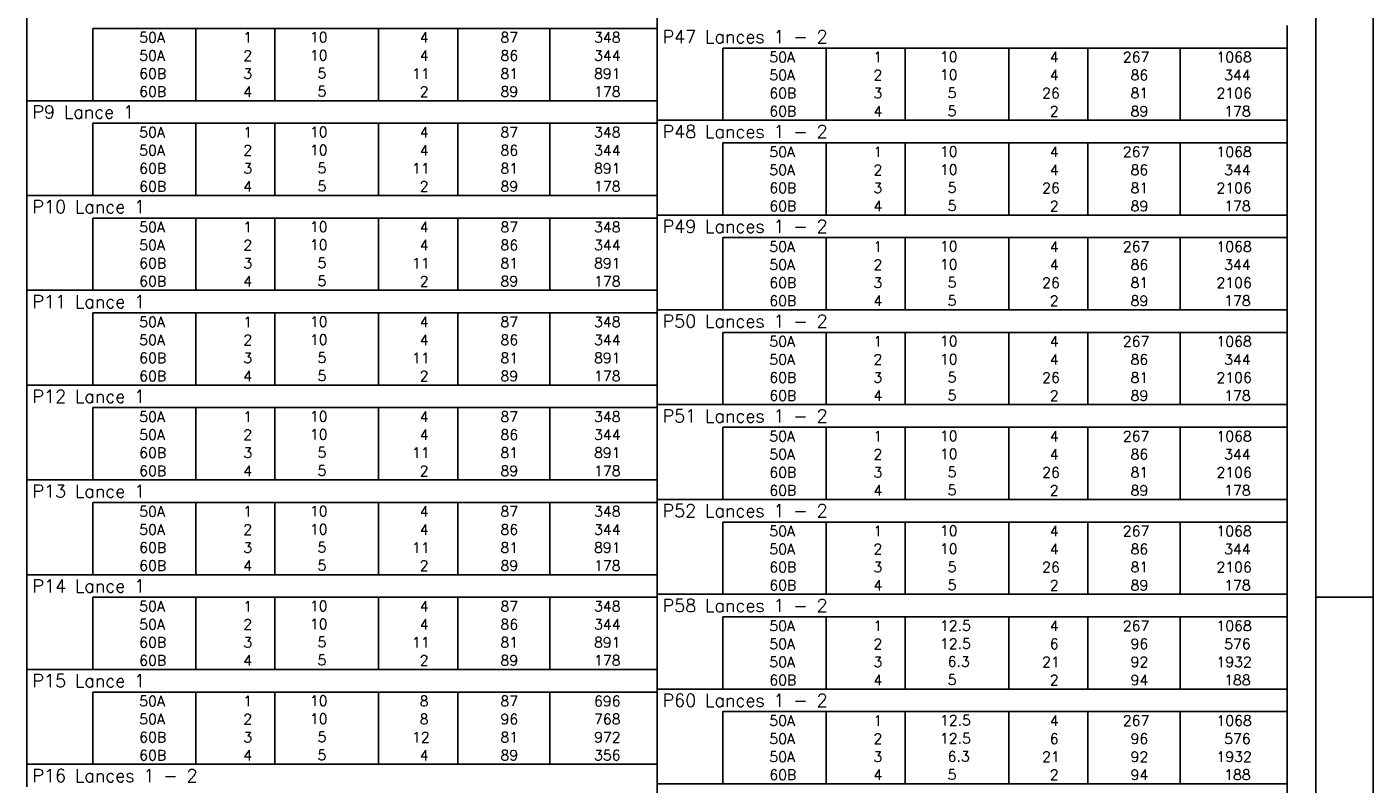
# Model space of a CAD drawing. Extents: x 0 to 119, y 0 to 84.
# Tile 19 of 20: x 95 to 119, y 56 to 69. Entities that reach past the tile are written whole.
import ezdxf

# ---------------------------------------------------------------- set-up
doc = ezdxf.new("R2010")
doc.units = 0
for name, color, linetype in [('1', 1, 'CONTINUOUS'), ('2', 2, 'CONTINUOUS'), ('8', 8, 'CONTINUOUS')]:
    doc.layers.add(name, color=color, linetype=linetype)
doc.styles.get("Standard").update_dxf_attribs({"font": 'ROMANS.SHX'})

msp = doc.modelspace()

# ---------------------------------------------------------------- linework, layer by layer
at = {"layer": '1', "linetype": 'CONTINUOUS'}
for p, q in [((118.900002, 0), (118.900002, 84.099998)), ((117.900002, 59.400002), (118.900002, 59.400002))]:
    msp.add_line(p, q, dxfattribs=at)
at = {"layer": '2', "linetype": 'CONTINUOUS'}
for p, q in [((95.4, 69.321264), (95.4, 69.715014)), ((106.4, 69.321264), (106.4, 69.715014)), ((106.4, 68.980014), (106.4, 69.373764)), ((117.4, 68.980014), (117.4, 69.373764)), ((95.4, 69.006264), (95.4, 69.321264)), ((106.4, 69.321264), (96.55, 69.321264)), ((96.55, 69.321264), (96.55, 69.006264)), ((98.35, 69.321264), (98.35, 69.006264)), ((99.73, 69.321264), (99.73, 69.006264)), ((101.54, 69.321264), (101.54, 69.006264)), ((102.92, 69.321264), (102.92, 69.006264)), ((104.53, 69.321264), (104.53, 69.006264)), ((106.4, 69.006264), (106.4, 69.321264)), ((95.4, 68.691264), (95.4, 69.006264)), ((96.55, 69.006264), (96.55, 68.691264)), ((98.35, 69.006264), (98.35, 68.691264)), ((99.73, 69.006264), (99.73, 68.691264)), ((101.54, 69.006264), (101.54, 68.691264)), ((102.92, 69.006264), (102.92, 68.691264)), ((104.53, 69.006264), (104.53, 68.691264)), ((106.4, 68.691264), (106.4, 69.006264)), ((106.4, 68.665014), (106.4, 68.980014)), ((117.4, 68.980014), (107.55, 68.980014)), ((107.55, 68.980014), (107.55, 68.665014)), ((109.35, 68.980014), (109.35, 68.665014)), ((110.73, 68.980014), (110.73, 68.665014)), ((112.54, 68.980014), (112.54, 68.665014)), ((113.92, 68.980014), (113.92, 68.665014)), ((115.53, 68.980014), (115.53, 68.665014)), ((117.4, 68.665014), (117.4, 68.980014)), ((95.4, 68.376264), (95.4, 68.691264)), ((96.55, 68.691264), (96.55, 68.376264)), ((98.35, 68.691264), (98.35, 68.376264)), ((99.73, 68.691264), (99.73, 68.376264)), ((101.54, 68.691264), (101.54, 68.376264)), ((102.92, 68.691264), (102.92, 68.376264)), ((104.53, 68.691264), (104.53, 68.376264)), ((106.4, 68.376264), (106.4, 68.691264)), ((106.4, 68.350014), (106.4, 68.665014)), ((107.55, 68.665014), (107.55, 68.350014)), ((109.35, 68.665014), (109.35, 68.350014)), ((110.73, 68.665014), (110.73, 68.350014)), ((112.54, 68.665014), (112.54, 68.350014)), ((113.92, 68.665014), (113.92, 68.350014)), ((115.53, 68.665014), (115.53, 68.350014)), ((117.4, 68.350014), (117.4, 68.665014)), ((95.4, 68.061264), (95.4, 68.376264)), ((96.55, 68.376264), (96.55, 68.061264)), ((98.35, 68.376264), (98.35, 68.061264)), ((99.73, 68.376264), (99.73, 68.061264)), ((101.54, 68.376264), (101.54, 68.061264)), ((102.92, 68.376264), (102.92, 68.061264)), ((104.53, 68.376264), (104.53, 68.061264)), ((106.4, 68.061264), (106.4, 68.376264)), ((106.4, 68.035015), (106.4, 68.350014)), ((107.55, 68.350014), (107.55, 68.035015)), ((109.35, 68.350014), (109.35, 68.035015)), ((110.73, 68.350014), (110.73, 68.035015)), ((112.54, 68.350014), (112.54, 68.035015)), ((113.92, 68.350014), (113.92, 68.035015)), ((115.53, 68.350014), (115.53, 68.035015)), ((117.4, 68.035015), (117.4, 68.350014)), ((95.4, 67.667514), (95.4, 68.061264)), ((95.4, 68.061264), (106.4, 68.061264)), ((106.4, 67.667514), (106.4, 68.061264)), ((106.4, 67.720015), (106.4, 68.035015)), ((107.55, 68.035015), (107.55, 67.720015)), ((109.35, 68.035015), (109.35, 67.720015)), ((110.73, 68.035015), (110.73, 67.720015)), ((112.54, 68.035015), (112.54, 67.720015)), ((113.92, 68.035015), (113.92, 67.720015)), ((115.53, 68.035015), (115.53, 67.720015)), ((117.4, 67.720015), (117.4, 68.035015)), ((106.4, 67.326265), (106.4, 67.720015)), ((106.4, 67.720015), (117.4, 67.720015)), ((117.4, 67.326265), (117.4, 67.720015)), ((95.4, 67.352514), (95.4, 67.667514)), ((106.4, 67.667514), (96.55, 67.667514)), ((96.55, 67.667514), (96.55, 67.352514)), ((98.35, 67.667514), (98.35, 67.352514)), ((99.73, 67.667514), (99.73, 67.352514)), ((101.54, 67.667514), (101.54, 67.352514)), ((102.92, 67.667514), (102.92, 67.352514)), ((104.53, 67.667514), (104.53, 67.352514)), ((106.4, 67.352514), (106.4, 67.667514)), ((95.4, 67.037514), (95.4, 67.352514)), ((96.55, 67.352514), (96.55, 67.037514)), ((98.35, 67.352514), (98.35, 67.037514)), ((99.73, 67.352514), (99.73, 67.037514)), ((101.54, 67.352514), (101.54, 67.037514)), ((102.92, 67.352514), (102.92, 67.037514)), ((104.53, 67.352514), (104.53, 67.037514)), ((106.4, 67.037514), (106.4, 67.352514)), ((106.4, 67.011265), (106.4, 67.326265)), ((117.4, 67.326265), (107.55, 67.326265)), ((107.55, 67.326265), (107.55, 67.011265)), ((109.35, 67.326265), (109.35, 67.011265)), ((110.73, 67.326265), (110.73, 67.011265)), ((112.54, 67.326265), (112.54, 67.011265)), ((113.92, 67.326265), (113.92, 67.011265)), ((115.53, 67.326265), (115.53, 67.011265)), ((117.4, 67.011265), (117.4, 67.326265)), ((95.4, 66.722515), (95.4, 67.037514)), ((96.55, 67.037514), (96.55, 66.722515)), ((98.35, 67.037514), (98.35, 66.722515)), ((99.73, 67.037514), (99.73, 66.722515)), ((101.54, 67.037514), (101.54, 66.722515)), ((102.92, 67.037514), (102.92, 66.722515)), ((104.53, 67.037514), (104.53, 66.722515)), ((106.4, 66.722515), (106.4, 67.037514)), ((106.4, 66.696265), (106.4, 67.011265)), ((107.55, 67.011265), (107.55, 66.696265)), ((109.35, 67.011265), (109.35, 66.696265)), ((110.73, 67.011265), (110.73, 66.696265)), ((112.54, 67.011265), (112.54, 66.696265)), ((113.92, 67.011265), (113.92, 66.696265)), ((115.53, 67.011265), (115.53, 66.696265)), ((117.4, 66.696265), (117.4, 67.011265)), ((95.4, 66.407515), (95.4, 66.722515)), ((96.55, 66.722515), (96.55, 66.407515)), ((98.35, 66.722515), (98.35, 66.407515)), ((99.73, 66.722515), (99.73, 66.407515)), ((101.54, 66.722515), (101.54, 66.407515)), ((102.92, 66.722515), (102.92, 66.407515)), ((104.53, 66.722515), (104.53, 66.407515)), ((106.4, 66.407515), (106.4, 66.722515)), ((106.4, 66.381265), (106.4, 66.696265)), ((107.55, 66.696265), (107.55, 66.381265)), ((109.35, 66.696265), (109.35, 66.381265)), ((110.73, 66.696265), (110.73, 66.381265)), ((112.54, 66.696265), (112.54, 66.381265)), ((113.92, 66.696265), (113.92, 66.381265)), ((115.53, 66.696265), (115.53, 66.381265)), ((117.4, 66.381265), (117.4, 66.696265)), ((95.4, 66.013765), (95.4, 66.407515)), ((95.4, 66.407515), (106.4, 66.407515)), ((106.4, 66.013765), (106.4, 66.407515)), ((106.4, 66.066265), (106.4, 66.381265)), ((107.55, 66.381265), (107.55, 66.066265)), ((109.35, 66.381265), (109.35, 66.066265)), ((110.73, 66.381265), (110.73, 66.066265)), ((112.54, 66.381265), (112.54, 66.066265)), ((113.92, 66.381265), (113.92, 66.066265)), ((115.53, 66.381265), (115.53, 66.066265)), ((117.4, 66.066265), (117.4, 66.381265)), ((106.4, 65.672515), (106.4, 66.066265)), ((106.4, 66.066265), (117.4, 66.066265)), ((117.4, 65.672515), (117.4, 66.066265)), ((95.4, 65.698765), (95.4, 66.013765)), ((106.4, 66.013765), (96.55, 66.013765)), ((96.55, 66.013765), (96.55, 65.698765)), ((98.35, 66.013765), (98.35, 65.698765)), ((99.73, 66.013765), (99.73, 65.698765)), ((101.54, 66.013765), (101.54, 65.698765)), ((102.92, 66.013765), (102.92, 65.698765)), ((104.53, 66.013765), (104.53, 65.698765)), ((106.4, 65.698765), (106.4, 66.013765)), ((95.4, 65.383765), (95.4, 65.698765)), ((96.55, 65.698765), (96.55, 65.383765)), ((98.35, 65.698765), (98.35, 65.383765)), ((99.73, 65.698765), (99.73, 65.383765)), ((101.54, 65.698765), (101.54, 65.383765)), ((102.92, 65.698765), (102.92, 65.383765)), ((104.53, 65.698765), (104.53, 65.383765)), ((106.4, 65.383765), (106.4, 65.698765)), ((106.4, 65.357515), (106.4, 65.672515)), ((117.4, 65.672515), (107.55, 65.672515)), ((107.55, 65.672515), (107.55, 65.357515)), ((109.35, 65.672515), (109.35, 65.357515)), ((110.73, 65.672515), (110.73, 65.357515)), ((112.54, 65.672515), (112.54, 65.357515)), ((113.92, 65.672515), (113.92, 65.357515)), ((115.53, 65.672515), (115.53, 65.357515)), ((117.4, 65.357515), (117.4, 65.672515)), ((95.4, 65.068765), (95.4, 65.383765)), ((96.55, 65.383765), (96.55, 65.068765)), ((98.35, 65.383765), (98.35, 65.068765)), ((99.73, 65.383765), (99.73, 65.068765)), ((101.54, 65.383765), (101.54, 65.068765)), ((102.92, 65.383765), (102.92, 65.068765)), ((104.53, 65.383765), (104.53, 65.068765)), ((106.4, 65.068765), (106.4, 65.383765)), ((106.4, 65.042515), (106.4, 65.357515)), ((107.55, 65.357515), (107.55, 65.042515)), ((109.35, 65.357515), (109.35, 65.042515)), ((110.73, 65.357515), (110.73, 65.042515)), ((112.54, 65.357515), (112.54, 65.042515)), ((113.92, 65.357515), (113.92, 65.042515)), ((115.53, 65.357515), (115.53, 65.042515)), ((117.4, 65.042515), (117.4, 65.357515)), ((95.4, 64.753765), (95.4, 65.068765)), ((96.55, 65.068765), (96.55, 64.753765)), ((98.35, 65.068765), (98.35, 64.753765)), ((99.73, 65.068765), (99.73, 64.753765)), ((101.54, 65.068765), (101.54, 64.753765)), ((102.92, 65.068765), (102.92, 64.753765)), ((104.53, 65.068765), (104.53, 64.753765)), ((106.4, 64.753765), (106.4, 65.068765)), ((106.4, 64.727515), (106.4, 65.042515)), ((107.55, 65.042515), (107.55, 64.727515)), ((109.35, 65.042515), (109.35, 64.727515)), ((110.73, 65.042515), (110.73, 64.727515)), ((112.54, 65.042515), (112.54, 64.727515)), ((113.92, 65.042515), (113.92, 64.727515)), ((115.53, 65.042515), (115.53, 64.727515)), ((117.4, 64.727515), (117.4, 65.042515)), ((95.4, 64.360015), (95.4, 64.753765)), ((95.4, 64.753765), (106.4, 64.753765)), ((106.4, 64.360015), (106.4, 64.753765)), ((106.4, 64.412515), (106.4, 64.727515)), ((107.55, 64.727515), (107.55, 64.412515)), ((109.35, 64.727515), (109.35, 64.412515)), ((110.73, 64.727515), (110.73, 64.412515)), ((112.54, 64.727515), (112.54, 64.412515)), ((113.92, 64.727515), (113.92, 64.412515)), ((115.53, 64.727515), (115.53, 64.412515)), ((117.4, 64.412515), (117.4, 64.727515)), ((106.4, 64.018765), (106.4, 64.412515)), ((106.4, 64.412515), (117.4, 64.412515)), ((117.4, 64.018765), (117.4, 64.412515)), ((95.4, 64.045015), (95.4, 64.360015)), ((106.4, 64.360015), (96.55, 64.360015)), ((96.55, 64.360015), (96.55, 64.045015)), ((98.35, 64.360015), (98.35, 64.045015)), ((99.73, 64.360015), (99.73, 64.045015)), ((101.54, 64.360015), (101.54, 64.045015)), ((102.92, 64.360015), (102.92, 64.045015)), ((104.53, 64.360015), (104.53, 64.045015)), ((106.4, 64.045015), (106.4, 64.360015)), ((95.4, 63.730015), (95.4, 64.045015)), ((96.55, 64.045015), (96.55, 63.730015)), ((98.35, 64.045015), (98.35, 63.730015)), ((99.73, 64.045015), (99.73, 63.730015)), ((101.54, 64.045015), (101.54, 63.730015)), ((102.92, 64.045015), (102.92, 63.730015)), ((104.53, 64.045015), (104.53, 63.730015)), ((106.4, 63.730015), (106.4, 64.045015)), ((106.4, 63.703765), (106.4, 64.018765)), ((117.4, 64.018765), (107.55, 64.018765)), ((107.55, 64.018765), (107.55, 63.703765)), ((109.35, 64.018765), (109.35, 63.703765)), ((110.73, 64.018765), (110.73, 63.703765)), ((112.54, 64.018765), (112.54, 63.703765)), ((113.92, 64.018765), (113.92, 63.703765)), ((115.53, 64.018765), (115.53, 63.703765)), ((117.4, 63.703765), (117.4, 64.018765)), ((95.4, 63.415015), (95.4, 63.730015)), ((96.55, 63.730015), (96.55, 63.415015)), ((98.35, 63.730015), (98.35, 63.415015)), ((99.73, 63.730015), (99.73, 63.415015)), ((101.54, 63.730015), (101.54, 63.415015)), ((102.92, 63.730015), (102.92, 63.415015)), ((104.53, 63.730015), (104.53, 63.415015)), ((106.4, 63.415015), (106.4, 63.730015)), ((106.4, 63.388766), (106.4, 63.703765)), ((107.55, 63.703765), (107.55, 63.388766)), ((109.35, 63.703765), (109.35, 63.388766)), ((110.73, 63.703765), (110.73, 63.388766)), ((112.54, 63.703765), (112.54, 63.388766)), ((113.92, 63.703765), (113.92, 63.388766)), ((115.53, 63.703765), (115.53, 63.388766)), ((117.4, 63.388766), (117.4, 63.703765)), ((95.4, 63.100015), (95.4, 63.415015)), ((96.55, 63.415015), (96.55, 63.100015)), ((98.35, 63.415015), (98.35, 63.100015)), ((99.73, 63.415015), (99.73, 63.100015)), ((101.54, 63.415015), (101.54, 63.100015)), ((102.92, 63.415015), (102.92, 63.100015)), ((104.53, 63.415015), (104.53, 63.100015)), ((106.4, 63.100015), (106.4, 63.415015)), ((106.4, 63.073766), (106.4, 63.388766)), ((107.55, 63.388766), (107.55, 63.073766)), ((109.35, 63.388766), (109.35, 63.073766)), ((110.73, 63.388766), (110.73, 63.073766)), ((112.54, 63.388766), (112.54, 63.073766)), ((113.92, 63.388766), (113.92, 63.073766)), ((115.53, 63.388766), (115.53, 63.073766)), ((117.4, 63.073766), (117.4, 63.388766)), ((95.4, 62.706265), (95.4, 63.100015)), ((95.4, 63.100015), (106.4, 63.100015)), ((106.4, 62.706265), (106.4, 63.100015)), ((106.4, 62.758766), (106.4, 63.073766)), ((107.55, 63.073766), (107.55, 62.758766)), ((109.35, 63.073766), (109.35, 62.758766)), ((110.73, 63.073766), (110.73, 62.758766)), ((112.54, 63.073766), (112.54, 62.758766)), ((113.92, 63.073766), (113.92, 62.758766)), ((115.53, 63.073766), (115.53, 62.758766)), ((117.4, 62.758766), (117.4, 63.073766)), ((106.4, 62.365016), (106.4, 62.758766)), ((106.4, 62.758766), (117.4, 62.758766)), ((117.4, 62.365016), (117.4, 62.758766)), ((95.4, 62.391265), (95.4, 62.706265)), ((106.4, 62.706265), (96.55, 62.706265)), ((96.55, 62.706265), (96.55, 62.391265)), ((98.35, 62.706265), (98.35, 62.391265)), ((99.73, 62.706265), (99.73, 62.391265)), ((101.54, 62.706265), (101.54, 62.391265)), ((102.92, 62.706265), (102.92, 62.391265)), ((104.53, 62.706265), (104.53, 62.391265)), ((106.4, 62.391265), (106.4, 62.706265)), ((95.4, 62.076266), (95.4, 62.391265)), ((96.55, 62.391265), (96.55, 62.076266)), ((98.35, 62.391265), (98.35, 62.076266)), ((99.73, 62.391265), (99.73, 62.076266)), ((101.54, 62.391265), (101.54, 62.076266)), ((102.92, 62.391265), (102.92, 62.076266)), ((104.53, 62.391265), (104.53, 62.076266)), ((106.4, 62.076266), (106.4, 62.391265)), ((106.4, 62.050016), (106.4, 62.365016)), ((117.4, 62.365016), (107.55, 62.365016)), ((107.55, 62.365016), (107.55, 62.050016)), ((109.35, 62.365016), (109.35, 62.050016)), ((110.73, 62.365016), (110.73, 62.050016)), ((112.54, 62.365016), (112.54, 62.050016)), ((113.92, 62.365016), (113.92, 62.050016)), ((115.53, 62.365016), (115.53, 62.050016)), ((117.4, 62.050016), (117.4, 62.365016)), ((95.4, 61.761266), (95.4, 62.076266)), ((96.55, 62.076266), (96.55, 61.761266)), ((98.35, 62.076266), (98.35, 61.761266)), ((99.73, 62.076266), (99.73, 61.761266)), ((101.54, 62.076266), (101.54, 61.761266)), ((102.92, 62.076266), (102.92, 61.761266)), ((104.53, 62.076266), (104.53, 61.761266)), ((106.4, 61.761266), (106.4, 62.076266)), ((106.4, 61.735016), (106.4, 62.050016)), ((107.55, 62.050016), (107.55, 61.735016)), ((109.35, 62.050016), (109.35, 61.735016)), ((110.73, 62.050016), (110.73, 61.735016)), ((112.54, 62.050016), (112.54, 61.735016)), ((113.92, 62.050016), (113.92, 61.735016)), ((115.53, 62.050016), (115.53, 61.735016)), ((117.4, 61.735016), (117.4, 62.050016)), ((95.4, 61.446266), (95.4, 61.761266)), ((96.55, 61.761266), (96.55, 61.446266)), ((98.35, 61.761266), (98.35, 61.446266)), ((99.73, 61.761266), (99.73, 61.446266)), ((101.54, 61.761266), (101.54, 61.446266)), ((102.92, 61.761266), (102.92, 61.446266)), ((104.53, 61.761266), (104.53, 61.446266)), ((106.4, 61.446266), (106.4, 61.761266)), ((106.4, 61.420016), (106.4, 61.735016)), ((107.55, 61.735016), (107.55, 61.420016)), ((109.35, 61.735016), (109.35, 61.420016)), ((110.73, 61.735016), (110.73, 61.420016)), ((112.54, 61.735016), (112.54, 61.420016)), ((113.92, 61.735016), (113.92, 61.420016)), ((115.53, 61.735016), (115.53, 61.420016)), ((117.4, 61.420016), (117.4, 61.735016)), ((95.4, 61.052516), (95.4, 61.446266)), ((95.4, 61.446266), (106.4, 61.446266)), ((106.4, 61.052516), (106.4, 61.446266)), ((106.4, 61.105016), (106.4, 61.420016)), ((107.55, 61.420016), (107.55, 61.105016)), ((109.35, 61.420016), (109.35, 61.105016)), ((110.73, 61.420016), (110.73, 61.105016)), ((112.54, 61.420016), (112.54, 61.105016)), ((113.92, 61.420016), (113.92, 61.105016)), ((115.53, 61.420016), (115.53, 61.105016)), ((117.4, 61.105016), (117.4, 61.420016)), ((106.4, 60.711266), (106.4, 61.105016)), ((106.4, 61.105016), (117.4, 61.105016)), ((117.4, 60.711266), (117.4, 61.105016)), ((95.4, 60.737516), (95.4, 61.052516)), ((106.4, 61.052516), (96.55, 61.052516)), ((96.55, 61.052516), (96.55, 60.737516)), ((98.35, 61.052516), (98.35, 60.737516)), ((99.73, 61.052516), (99.73, 60.737516)), ((101.54, 61.052516), (101.54, 60.737516)), ((102.92, 61.052516), (102.92, 60.737516)), ((104.53, 61.052516), (104.53, 60.737516)), ((106.4, 60.737516), (106.4, 61.052516)), ((95.4, 60.422516), (95.4, 60.737516)), ((96.55, 60.737516), (96.55, 60.422516)), ((98.35, 60.737516), (98.35, 60.422516)), ((99.73, 60.737516), (99.73, 60.422516)), ((101.54, 60.737516), (101.54, 60.422516)), ((102.92, 60.737516), (102.92, 60.422516)), ((104.53, 60.737516), (104.53, 60.422516)), ((106.4, 60.422516), (106.4, 60.737516)), ((106.4, 60.396266), (106.4, 60.711266)), ((117.4, 60.711266), (107.55, 60.711266)), ((107.55, 60.711266), (107.55, 60.396266)), ((109.35, 60.711266), (109.35, 60.396266)), ((110.73, 60.711266), (110.73, 60.396266)), ((112.54, 60.711266), (112.54, 60.396266)), ((113.92, 60.711266), (113.92, 60.396266)), ((115.53, 60.711266), (115.53, 60.396266)), ((117.4, 60.396266), (117.4, 60.711266)), ((95.4, 60.107516), (95.4, 60.422516)), ((96.55, 60.422516), (96.55, 60.107516)), ((98.35, 60.422516), (98.35, 60.107516)), ((99.73, 60.422516), (99.73, 60.107516)), ((101.54, 60.422516), (101.54, 60.107516)), ((102.92, 60.422516), (102.92, 60.107516)), ((104.53, 60.422516), (104.53, 60.107516)), ((106.4, 60.107516), (106.4, 60.422516)), ((106.4, 60.081266), (106.4, 60.396266)), ((107.55, 60.396266), (107.55, 60.081266)), ((109.35, 60.396266), (109.35, 60.081266)), ((110.73, 60.396266), (110.73, 60.081266)), ((112.54, 60.396266), (112.54, 60.081266)), ((113.92, 60.396266), (113.92, 60.081266)), ((115.53, 60.396266), (115.53, 60.081266)), ((117.4, 60.081266), (117.4, 60.396266)), ((95.4, 59.792516), (95.4, 60.107516)), ((96.55, 60.107516), (96.55, 59.792516)), ((98.35, 60.107516), (98.35, 59.792516)), ((99.73, 60.107516), (99.73, 59.792516)), ((101.54, 60.107516), (101.54, 59.792516)), ((102.92, 60.107516), (102.92, 59.792516)), ((104.53, 60.107516), (104.53, 59.792516)), ((106.4, 59.792516), (106.4, 60.107516)), ((106.4, 59.766266), (106.4, 60.081266)), ((107.55, 60.081266), (107.55, 59.766266)), ((109.35, 60.081266), (109.35, 59.766266)), ((110.73, 60.081266), (110.73, 59.766266)), ((112.54, 60.081266), (112.54, 59.766266)), ((113.92, 60.081266), (113.92, 59.766266)), ((115.53, 60.081266), (115.53, 59.766266)), ((117.4, 59.766266), (117.4, 60.081266)), ((95.4, 59.398766), (95.4, 59.792516)), ((95.4, 59.792516), (106.4, 59.792516)), ((106.4, 59.398766), (106.4, 59.792516)), ((106.4, 59.451266), (106.4, 59.766266)), ((107.55, 59.766266), (107.55, 59.451266)), ((109.35, 59.766266), (109.35, 59.451266)), ((110.73, 59.766266), (110.73, 59.451266)), ((112.54, 59.766266), (112.54, 59.451266)), ((113.92, 59.766266), (113.92, 59.451266)), ((115.53, 59.766266), (115.53, 59.451266)), ((117.4, 59.451266), (117.4, 59.766266)), ((95.4, 59.083766), (95.4, 59.398766)), ((106.4, 59.398766), (96.55, 59.398766)), ((96.55, 59.398766), (96.55, 59.083766)), ((98.35, 59.398766), (98.35, 59.083766)), ((99.73, 59.398766), (99.73, 59.083766)), ((101.54, 59.398766), (101.54, 59.083766)), ((102.92, 59.398766), (102.92, 59.083766)), ((104.53, 59.398766), (104.53, 59.083766)), ((106.4, 59.057516), (106.4, 59.451266)), ((106.4, 59.451266), (117.4, 59.451266)), ((106.4, 59.083766), (106.4, 59.398766)), ((117.4, 59.057516), (117.4, 59.451266)), ((95.4, 58.768766), (95.4, 59.083766)), ((96.55, 59.083766), (96.55, 58.768766)), ((98.35, 59.083766), (98.35, 58.768766)), ((99.73, 59.083766), (99.73, 58.768766)), ((101.54, 59.083766), (101.54, 58.768766)), ((102.92, 59.083766), (102.92, 58.768766)), ((104.53, 59.083766), (104.53, 58.768766)), ((106.4, 58.768766), (106.4, 59.083766)), ((106.4, 58.742517), (106.4, 59.057516)), ((117.4, 59.057516), (107.55, 59.057516)), ((107.55, 59.057516), (107.55, 58.742517)), ((109.35, 59.057516), (109.35, 58.742517)), ((110.73, 59.057516), (110.73, 58.742517)), ((112.54, 59.057516), (112.54, 58.742517)), ((113.92, 59.057516), (113.92, 58.742517)), ((115.53, 59.057516), (115.53, 58.742517)), ((117.4, 58.742517), (117.4, 59.057516)), ((95.4, 58.453766), (95.4, 58.768766)), ((96.55, 58.768766), (96.55, 58.453766)), ((98.35, 58.768766), (98.35, 58.453766)), ((99.73, 58.768766), (99.73, 58.453766)), ((101.54, 58.768766), (101.54, 58.453766)), ((102.92, 58.768766), (102.92, 58.453766)), ((104.53, 58.768766), (104.53, 58.453766)), ((106.4, 58.453766), (106.4, 58.768766)), ((106.4, 58.427517), (106.4, 58.742517)), ((107.55, 58.742517), (107.55, 58.427517)), ((109.35, 58.742517), (109.35, 58.427517)), ((110.73, 58.742517), (110.73, 58.427517)), ((112.54, 58.742517), (112.54, 58.427517)), ((113.92, 58.742517), (113.92, 58.427517)), ((115.53, 58.742517), (115.53, 58.427517)), ((117.4, 58.427517), (117.4, 58.742517)), ((95.4, 58.138766), (95.4, 58.453766)), ((96.55, 58.453766), (96.55, 58.138766)), ((98.35, 58.453766), (98.35, 58.138766)), ((99.73, 58.453766), (99.73, 58.138766)), ((101.54, 58.453766), (101.54, 58.138766)), ((102.92, 58.453766), (102.92, 58.138766)), ((104.53, 58.453766), (104.53, 58.138766)), ((106.4, 58.138766), (106.4, 58.453766)), ((106.4, 58.112517), (106.4, 58.427517)), ((107.55, 58.427517), (107.55, 58.112517)), ((109.35, 58.427517), (109.35, 58.112517)), ((110.73, 58.427517), (110.73, 58.112517)), ((112.54, 58.427517), (112.54, 58.112517)), ((113.92, 58.427517), (113.92, 58.112517)), ((115.53, 58.427517), (115.53, 58.112517)), ((117.4, 58.112517), (117.4, 58.427517)), ((95.4, 57.745016), (95.4, 58.138766)), ((95.4, 58.138766), (106.4, 58.138766)), ((106.4, 57.745016), (106.4, 58.138766)), ((106.4, 57.797517), (106.4, 58.112517)), ((107.55, 58.112517), (107.55, 57.797517)), ((109.35, 58.112517), (109.35, 57.797517)), ((110.73, 58.112517), (110.73, 57.797517)), ((112.54, 58.112517), (112.54, 57.797517)), ((113.92, 58.112517), (113.92, 57.797517)), ((115.53, 58.112517), (115.53, 57.797517)), ((117.4, 57.797517), (117.4, 58.112517)), ((95.4, 57.430017), (95.4, 57.745016)), ((106.4, 57.745016), (96.55, 57.745016)), ((96.55, 57.745016), (96.55, 57.430017)), ((98.35, 57.745016), (98.35, 57.430017)), ((99.73, 57.745016), (99.73, 57.430017)), ((101.54, 57.745016), (101.54, 57.430017)), ((102.92, 57.745016), (102.92, 57.430017)), ((104.53, 57.745016), (104.53, 57.430017)), ((106.4, 57.403767), (106.4, 57.797517)), ((106.4, 57.797517), (117.4, 57.797517)), ((106.4, 57.430017), (106.4, 57.745016)), ((117.4, 57.403767), (117.4, 57.797517)), ((95.4, 57.115017), (95.4, 57.430017)), ((96.55, 57.430017), (96.55, 57.115017)), ((98.35, 57.430017), (98.35, 57.115017)), ((99.73, 57.430017), (99.73, 57.115017)), ((101.54, 57.430017), (101.54, 57.115017)), ((102.92, 57.430017), (102.92, 57.115017)), ((104.53, 57.430017), (104.53, 57.115017)), ((106.4, 57.115017), (106.4, 57.430017)), ((106.4, 57.088767), (106.4, 57.403767)), ((117.4, 57.403767), (107.55, 57.403767)), ((107.55, 57.403767), (107.55, 57.088767)), ((109.35, 57.403767), (109.35, 57.088767)), ((110.73, 57.403767), (110.73, 57.088767)), ((112.54, 57.403767), (112.54, 57.088767)), ((113.92, 57.403767), (113.92, 57.088767)), ((115.53, 57.403767), (115.53, 57.088767)), ((117.4, 57.088767), (117.4, 57.403767)), ((95.4, 56.800017), (95.4, 57.115017)), ((96.55, 57.115017), (96.55, 56.800017)), ((98.35, 57.115017), (98.35, 56.800017)), ((99.73, 57.115017), (99.73, 56.800017)), ((101.54, 57.115017), (101.54, 56.800017)), ((102.92, 57.115017), (102.92, 56.800017)), ((104.53, 57.115017), (104.53, 56.800017)), ((106.4, 56.800017), (106.4, 57.115017)), ((106.4, 56.773767), (106.4, 57.088767)), ((107.55, 57.088767), (107.55, 56.773767)), ((109.35, 57.088767), (109.35, 56.773767)), ((110.73, 57.088767), (110.73, 56.773767)), ((112.54, 57.088767), (112.54, 56.773767)), ((113.92, 57.088767), (113.92, 56.773767)), ((115.53, 57.088767), (115.53, 56.773767)), ((117.4, 56.773767), (117.4, 57.088767)), ((95.4, 56.485017), (95.4, 56.800017)), ((96.55, 56.800017), (96.55, 56.485017)), ((98.35, 56.800017), (98.35, 56.485017)), ((99.73, 56.800017), (99.73, 56.485017)), ((101.54, 56.800017), (101.54, 56.485017)), ((102.92, 56.800017), (102.92, 56.485017)), ((104.53, 56.800017), (104.53, 56.485017)), ((106.4, 56.485017), (106.4, 56.800017)), ((106.4, 56.458767), (106.4, 56.773767)), ((107.55, 56.773767), (107.55, 56.458767)), ((109.35, 56.773767), (109.35, 56.458767)), ((110.73, 56.773767), (110.73, 56.458767)), ((112.54, 56.773767), (112.54, 56.458767)), ((113.92, 56.773767), (113.92, 56.458767)), ((115.53, 56.773767), (115.53, 56.458767)), ((117.4, 56.458767), (117.4, 56.773767)), ((95.4, 56.091267), (95.4, 56.485017)), ((95.4, 56.485017), (106.4, 56.485017)), ((106.4, 56.091267), (106.4, 56.485017)), ((106.4, 56.143767), (106.4, 56.458767)), ((107.55, 56.458767), (107.55, 56.143767)), ((109.35, 56.458767), (109.35, 56.143767)), ((110.73, 56.458767), (110.73, 56.143767)), ((112.54, 56.458767), (112.54, 56.143767)), ((113.92, 56.458767), (113.92, 56.143767)), ((115.53, 56.458767), (115.53, 56.143767)), ((117.4, 56.143767), (117.4, 56.458767)), ((106.4, 55.750017), (106.4, 56.143767)), ((106.4, 56.143767), (117.4, 56.143767)), ((117.4, 55.750017), (117.4, 56.143767))]:
    msp.add_line(p, q, dxfattribs=at)
at = {"layer": '8', "linetype": 'CONTINUOUS'}
msp.add_line((117.900002, 1), (117.900002, 83.099998), dxfattribs=at)

# ---------------------------------------------------------------- texts
at = {"layer": '2', "linetype": 'CONTINUOUS'}
for s, height, p in [('     50A', 0.18, (96.689661, 69.073764)), ('  1', 0.18, (98.93, 69.073764)), ('   10  ', 0.18, (99.936543, 69.079203)), ('    4', 0.18, (101.72, 69.073764)), ('    87', 0.18, (103.13, 69.073764)), ('    348', 0.18, (104.763622, 69.073764)), ('P47 Lances 1 - 2', 0.225, (106.495798, 69.064389)), ('     50A', 0.18, (96.689661, 68.758764)), ('  2', 0.18, (98.93, 68.758764)), ('   10  ', 0.18, (99.936543, 68.764203)), ('    4', 0.18, (101.72, 68.758764)), ('    86', 0.18, (103.13, 68.758764)), ('    344', 0.18, (104.763622, 68.758764)), ('     50A', 0.18, (107.689661, 68.732514)), ('  1', 0.18, (109.93, 68.732514)), ('   10  ', 0.18, (110.936543, 68.737954)), ('    4', 0.18, (112.72, 68.732514)), ('   267', 0.18, (114.13, 68.732514)), ('   1068', 0.18, (115.763622, 68.732514)), ('     60B', 0.18, (96.689661, 68.443764)), ('  3', 0.18, (98.93, 68.443764)), ('    5  ', 0.18, (99.936543, 68.449204)), ('   11', 0.18, (101.72, 68.443764)), ('    81', 0.18, (103.13, 68.443764)), ('    891', 0.18, (104.763622, 68.443764)), ('     50A', 0.18, (107.689661, 68.417514)), ('  2', 0.18, (109.93, 68.417514)), ('   10  ', 0.18, (110.936543, 68.422954)), ('    4', 0.18, (112.72, 68.417514)), ('    86', 0.18, (114.13, 68.417514)), ('    344', 0.18, (115.763622, 68.417514)), ('     60B', 0.18, (96.689661, 68.128764)), ('  4', 0.18, (98.93, 68.128764)), ('    5  ', 0.18, (99.936543, 68.134204)), ('    2', 0.18, (101.72, 68.128764)), ('    89', 0.18, (103.13, 68.128764)), ('    178', 0.18, (104.763622, 68.128764)), ('     60B', 0.18, (107.689661, 68.102514)), ('  3', 0.18, (109.93, 68.102514)), ('    5  ', 0.18, (110.936543, 68.107954)), ('   26', 0.18, (112.72, 68.102514)), ('    81', 0.18, (114.13, 68.102514)), ('   2106', 0.18, (115.763622, 68.102514)), ('P9 Lance 1', 0.225, (95.495798, 67.751889)), ('     60B', 0.18, (107.689661, 67.787514)), ('  4', 0.18, (109.93, 67.787514)), ('    5  ', 0.18, (110.936543, 67.792954)), ('    2', 0.18, (112.72, 67.787514)), ('    89', 0.18, (114.13, 67.787514)), ('    178', 0.18, (115.763622, 67.787514)), ('     50A', 0.18, (96.689661, 67.420014)), ('  1', 0.18, (98.93, 67.420014)), ('   10  ', 0.18, (99.936543, 67.425454)), ('    4', 0.18, (101.72, 67.420014)), ('    87', 0.18, (103.13, 67.420014)), ('    348', 0.18, (104.763622, 67.420014)), ('P48 Lances 1 - 2', 0.225, (106.495798, 67.41064)), ('     50A', 0.18, (96.689661, 67.105014)), ('  2', 0.18, (98.93, 67.105014)), ('   10  ', 0.18, (99.936543, 67.110454)), ('    4', 0.18, (101.72, 67.105014)), ('    86', 0.18, (103.13, 67.105014)), ('    344', 0.18, (104.763622, 67.105014)), ('     50A', 0.18, (107.689661, 67.078765)), ('  1', 0.18, (109.93, 67.078765)), ('   10  ', 0.18, (110.936543, 67.084204)), ('    4', 0.18, (112.72, 67.078765)), ('   267', 0.18, (114.13, 67.078765)), ('   1068', 0.18, (115.763622, 67.078765)), ('    5  ', 0.18, (99.936543, 66.795454)), ('     60B', 0.18, (96.689661, 66.790014)), ('  3', 0.18, (98.93, 66.790014)), ('   11', 0.18, (101.72, 66.790014)), ('    81', 0.18, (103.13, 66.790014)), ('    891', 0.18, (104.763622, 66.790014)), ('     50A', 0.18, (107.689661, 66.763765)), ('  2', 0.18, (109.93, 66.763765)), ('   10  ', 0.18, (110.936543, 66.769204)), ('    4', 0.18, (112.72, 66.763765)), ('    86', 0.18, (114.13, 66.763765)), ('    344', 0.18, (115.763622, 66.763765)), ('     60B', 0.18, (96.689661, 66.475014)), ('  4', 0.18, (98.93, 66.475014)), ('    5  ', 0.18, (99.936543, 66.480454)), ('    2', 0.18, (101.72, 66.475014)), ('    89', 0.18, (103.13, 66.475014)), ('    178', 0.18, (104.763622, 66.475014)), ('     60B', 0.18, (107.689661, 66.448765)), ('  3', 0.18, (109.93, 66.448765)), ('    5  ', 0.18, (110.936543, 66.454204)), ('   26', 0.18, (112.72, 66.448765)), ('    81', 0.18, (114.13, 66.448765)), ('   2106', 0.18, (115.763622, 66.448765)), ('P10 Lance 1', 0.225, (95.495798, 66.09814)), ('     60B', 0.18, (107.689661, 66.133765)), ('  4', 0.18, (109.93, 66.133765)), ('    5  ', 0.18, (110.936543, 66.139204)), ('    2', 0.18, (112.72, 66.133765)), ('    89', 0.18, (114.13, 66.133765)), ('    178', 0.18, (115.763622, 66.133765)), ('     50A', 0.18, (96.689661, 65.766265)), ('  1', 0.18, (98.93, 65.766265)), ('   10  ', 0.18, (99.936543, 65.771704)), ('    4', 0.18, (101.72, 65.766265)), ('    87', 0.18, (103.13, 65.766265)), ('    348', 0.18, (104.763622, 65.766265)), ('P49 Lances 1 - 2', 0.225, (106.495798, 65.75689)), ('     50A', 0.18, (96.689661, 65.451265)), ('  2', 0.18, (98.93, 65.451265)), ('   10  ', 0.18, (99.936543, 65.456704)), ('    4', 0.18, (101.72, 65.451265)), ('    86', 0.18, (103.13, 65.451265)), ('    344', 0.18, (104.763622, 65.451265)), ('     50A', 0.18, (107.689661, 65.425015)), ('  1', 0.18, (109.93, 65.425015)), ('   10  ', 0.18, (110.936543, 65.430454)), ('    4', 0.18, (112.72, 65.425015)), ('   267', 0.18, (114.13, 65.425015)), ('   1068', 0.18, (115.763622, 65.425015)), ('     60B', 0.18, (96.689661, 65.136265)), ('  3', 0.18, (98.93, 65.136265)), ('    5  ', 0.18, (99.936543, 65.141704)), ('   11', 0.18, (101.72, 65.136265)), ('    81', 0.18, (103.13, 65.136265)), ('    891', 0.18, (104.763622, 65.136265)), ('     50A', 0.18, (107.689661, 65.110015)), ('  2', 0.18, (109.93, 65.110015)), ('   10  ', 0.18, (110.936543, 65.115455)), ('    4', 0.18, (112.72, 65.110015)), ('    86', 0.18, (114.13, 65.110015)), ('    344', 0.18, (115.763622, 65.110015)), ('     60B', 0.18, (96.689661, 64.821265)), ('  4', 0.18, (98.93, 64.821265)), ('    5  ', 0.18, (99.936543, 64.826704)), ('    2', 0.18, (101.72, 64.821265)), ('    89', 0.18, (103.13, 64.821265)), ('    178', 0.18, (104.763622, 64.821265)), ('     60B', 0.18, (107.689661, 64.795015)), ('  3', 0.18, (109.93, 64.795015)), ('    5  ', 0.18, (110.936543, 64.800455)), ('   26', 0.18, (112.72, 64.795015)), ('    81', 0.18, (114.13, 64.795015)), ('   2106', 0.18, (115.763622, 64.795015)), ('P11 Lance 1', 0.225, (95.495798, 64.44439)), ('     60B', 0.18, (107.689661, 64.480015)), ('  4', 0.18, (109.93, 64.480015)), ('    5  ', 0.18, (110.936543, 64.485455)), ('    2', 0.18, (112.72, 64.480015)), ('    89', 0.18, (114.13, 64.480015)), ('    178', 0.18, (115.763622, 64.480015)), ('     50A', 0.18, (96.689661, 64.112515)), ('  1', 0.18, (98.93, 64.112515)), ('   10  ', 0.18, (99.936543, 64.117954)), ('    4', 0.18, (101.72, 64.112515)), ('    87', 0.18, (103.13, 64.112515)), ('    348', 0.18, (104.763622, 64.112515)), ('P50 Lances 1 - 2', 0.225, (106.495798, 64.10314)), ('     50A', 0.18, (96.689661, 63.797515)), ('  2', 0.18, (98.93, 63.797515)), ('   10  ', 0.18, (99.936543, 63.802955)), ('    4', 0.18, (101.72, 63.797515)), ('    86', 0.18, (103.13, 63.797515)), ('    344', 0.18, (104.763622, 63.797515)), ('     50A', 0.18, (107.689661, 63.771265)), ('  1', 0.18, (109.93, 63.771265)), ('   10  ', 0.18, (110.936543, 63.776705)), ('    4', 0.18, (112.72, 63.771265)), ('   267', 0.18, (114.13, 63.771265)), ('   1068', 0.18, (115.763622, 63.771265)), ('     60B', 0.18, (96.689661, 63.482515)), ('  3', 0.18, (98.93, 63.482515)), ('    5  ', 0.18, (99.936543, 63.487955)), ('   11', 0.18, (101.72, 63.482515)), ('    81', 0.18, (103.13, 63.482515)), ('    891', 0.18, (104.763622, 63.482515)), ('     50A', 0.18, (107.689661, 63.456265)), ('  2', 0.18, (109.93, 63.456265)), ('   10  ', 0.18, (110.936543, 63.461705)), ('    4', 0.18, (112.72, 63.456265)), ('    86', 0.18, (114.13, 63.456265)), ('    344', 0.18, (115.763622, 63.456265)), ('     60B', 0.18, (96.689661, 63.167515)), ('  4', 0.18, (98.93, 63.167515)), ('    5  ', 0.18, (99.936543, 63.172955)), ('    2', 0.18, (101.72, 63.167515)), ('    89', 0.18, (103.13, 63.167515)), ('    178', 0.18, (104.763622, 63.167515)), ('     60B', 0.18, (107.689661, 63.141265)), ('  3', 0.18, (109.93, 63.141265)), ('    5  ', 0.18, (110.936543, 63.146705)), ('   26', 0.18, (112.72, 63.141265)), ('    81', 0.18, (114.13, 63.141265)), ('   2106', 0.18, (115.763622, 63.141265)), ('P12 Lance 1', 0.225, (95.495798, 62.79064)), ('     60B', 0.18, (107.689661, 62.826266)), ('  4', 0.18, (109.93, 62.826266)), ('    5  ', 0.18, (110.936543, 62.831705)), ('    2', 0.18, (112.72, 62.826266)), ('    89', 0.18, (114.13, 62.826266)), ('    178', 0.18, (115.763622, 62.826266)), ('     50A', 0.18, (96.689661, 62.458765)), ('  1', 0.18, (98.93, 62.458765)), ('   10  ', 0.18, (99.936543, 62.464205)), ('    4', 0.18, (101.72, 62.458765)), ('    87', 0.18, (103.13, 62.458765)), ('    348', 0.18, (104.763622, 62.458765)), ('P51 Lances 1 - 2', 0.225, (106.495798, 62.449391)), ('     50A', 0.18, (96.689661, 62.143765)), ('  2', 0.18, (98.93, 62.143765)), ('   10  ', 0.18, (99.936543, 62.149205)), ('    4', 0.18, (101.72, 62.143765)), ('    86', 0.18, (103.13, 62.143765)), ('    344', 0.18, (104.763622, 62.143765)), ('     50A', 0.18, (107.689661, 62.117516)), ('  1', 0.18, (109.93, 62.117516)), ('   10  ', 0.18, (110.936543, 62.122955)), ('    4', 0.18, (112.72, 62.117516)), ('   267', 0.18, (114.13, 62.117516)), ('   1068', 0.18, (115.763622, 62.117516)), ('     60B', 0.18, (96.689661, 61.828765)), ('  3', 0.18, (98.93, 61.828765)), ('    5  ', 0.18, (99.936543, 61.834205)), ('   11', 0.18, (101.72, 61.828765)), ('    81', 0.18, (103.13, 61.828765)), ('    891', 0.18, (104.763622, 61.828765)), ('     50A', 0.18, (107.689661, 61.802516)), ('  2', 0.18, (109.93, 61.802516)), ('   10  ', 0.18, (110.936543, 61.807955)), ('    4', 0.18, (112.72, 61.802516)), ('    86', 0.18, (114.13, 61.802516)), ('    344', 0.18, (115.763622, 61.802516)), ('     60B', 0.18, (96.689661, 61.513766)), ('  4', 0.18, (98.93, 61.513766)), ('    5  ', 0.18, (99.936543, 61.519205)), ('    2', 0.18, (101.72, 61.513766)), ('    89', 0.18, (103.13, 61.513766)), ('    178', 0.18, (104.763622, 61.513766)), ('     60B', 0.18, (107.689661, 61.487516)), ('  3', 0.18, (109.93, 61.487516)), ('    5  ', 0.18, (110.936543, 61.492955)), ('   26', 0.18, (112.72, 61.487516)), ('    81', 0.18, (114.13, 61.487516)), ('   2106', 0.18, (115.763622, 61.487516)), ('P13 Lance 1', 0.225, (95.495798, 61.136891)), ('     60B', 0.18, (107.689661, 61.172516)), ('  4', 0.18, (109.93, 61.172516)), ('    5  ', 0.18, (110.936543, 61.177955)), ('    2', 0.18, (112.72, 61.172516)), ('    89', 0.18, (114.13, 61.172516)), ('    178', 0.18, (115.763622, 61.172516)), ('     50A', 0.18, (96.689661, 60.805016)), ('  1', 0.18, (98.93, 60.805016)), ('   10  ', 0.18, (99.936543, 60.810455)), ('    4', 0.18, (101.72, 60.805016)), ('    87', 0.18, (103.13, 60.805016)), ('    348', 0.18, (104.763622, 60.805016)), ('P52 Lances 1 - 2', 0.225, (106.495798, 60.795641)), ('     50A', 0.18, (96.689661, 60.490016)), ('  2', 0.18, (98.93, 60.490016)), ('   10  ', 0.18, (99.936543, 60.495455)), ('    4', 0.18, (101.72, 60.490016)), ('    86', 0.18, (103.13, 60.490016)), ('    344', 0.18, (104.763622, 60.490016)), ('     50A', 0.18, (107.689661, 60.463766)), ('  1', 0.18, (109.93, 60.463766)), ('   10  ', 0.18, (110.936543, 60.469206)), ('    4', 0.18, (112.72, 60.463766)), ('   267', 0.18, (114.13, 60.463766)), ('   1068', 0.18, (115.763622, 60.463766)), ('     60B', 0.18, (96.689661, 60.175016)), ('  3', 0.18, (98.93, 60.175016)), ('    5  ', 0.18, (99.936543, 60.180455)), ('   11', 0.18, (101.72, 60.175016)), ('    81', 0.18, (103.13, 60.175016)), ('    891', 0.18, (104.763622, 60.175016)), ('     50A', 0.18, (107.689661, 60.148766)), ('  2', 0.18, (109.93, 60.148766)), ('   10  ', 0.18, (110.936543, 60.154206)), ('    4', 0.18, (112.72, 60.148766)), ('    86', 0.18, (114.13, 60.148766)), ('    344', 0.18, (115.763622, 60.148766)), ('     60B', 0.18, (96.689661, 59.860016)), ('  4', 0.18, (98.93, 59.860016)), ('    5  ', 0.18, (99.936543, 59.865455)), ('    2', 0.18, (101.72, 59.860016)), ('    89', 0.18, (103.13, 59.860016)), ('    178', 0.18, (104.763622, 59.860016)), ('     60B', 0.18, (107.689661, 59.833766)), ('  3', 0.18, (109.93, 59.833766)), ('    5  ', 0.18, (110.936543, 59.839206)), ('   26', 0.18, (112.72, 59.833766)), ('    81', 0.18, (114.13, 59.833766)), ('   2106', 0.18, (115.763622, 59.833766)), ('P14 Lance 1', 0.225, (95.495798, 59.483141)), ('     60B', 0.18, (107.689661, 59.518766)), ('  4', 0.18, (109.93, 59.518766)), ('    5  ', 0.18, (110.936543, 59.524206)), ('    2', 0.18, (112.72, 59.518766)), ('    89', 0.18, (114.13, 59.518766)), ('    178', 0.18, (115.763622, 59.518766)), ('     50A', 0.18, (96.689661, 59.151266)), ('  1', 0.18, (98.93, 59.151266)), ('   10  ', 0.18, (99.936543, 59.156706)), ('    4', 0.18, (101.72, 59.151266)), ('    87', 0.18, (103.13, 59.151266)), ('    348', 0.18, (104.763622, 59.151266)), ('P58 Lances 1 - 2', 0.225, (106.495798, 59.141891)), ('     50A', 0.18, (96.689661, 58.836266)), ('  2', 0.18, (98.93, 58.836266)), ('   10  ', 0.18, (99.936543, 58.841706)), ('    4', 0.18, (101.72, 58.836266)), ('    86', 0.18, (103.13, 58.836266)), ('    344', 0.18, (104.763622, 58.836266)), ('     50A', 0.18, (107.689661, 58.810016)), ('  1', 0.18, (109.93, 58.810016)), ('   12.5', 0.18, (110.936543, 58.815456)), ('    4', 0.18, (112.72, 58.810016)), ('   267', 0.18, (114.13, 58.810016)), ('   1068', 0.18, (115.763622, 58.810016)), ('     60B', 0.18, (96.689661, 58.521266)), ('  3', 0.18, (98.93, 58.521266)), ('    5  ', 0.18, (99.936543, 58.526706)), ('   11', 0.18, (101.72, 58.521266)), ('    81', 0.18, (103.13, 58.521266)), ('    891', 0.18, (104.763622, 58.521266)), ('     50A', 0.18, (107.689661, 58.495016)), ('  2', 0.18, (109.93, 58.495016)), ('   12.5', 0.18, (110.936543, 58.500456)), ('    6', 0.18, (112.72, 58.495016)), ('    96', 0.18, (114.13, 58.495016)), ('    576', 0.18, (115.763622, 58.495016)), ('     60B', 0.18, (96.689661, 58.206266)), ('  4', 0.18, (98.93, 58.206266)), ('    5  ', 0.18, (99.936543, 58.211706)), ('    2', 0.18, (101.72, 58.206266)), ('    89', 0.18, (103.13, 58.206266)), ('    178', 0.18, (104.763622, 58.206266)), ('     50A', 0.18, (107.689661, 58.180017)), ('  3', 0.18, (109.93, 58.180017)), ('    6.3', 0.18, (110.936543, 58.185456)), ('   21', 0.18, (112.72, 58.180017)), ('    92', 0.18, (114.13, 58.180017)), ('   1932', 0.18, (115.763622, 58.180017)), ('P15 Lance 1', 0.225, (95.495798, 57.829391)), ('     60B', 0.18, (107.689661, 57.865017)), ('  4', 0.18, (109.93, 57.865017)), ('    5  ', 0.18, (110.936543, 57.870456)), ('    2', 0.18, (112.72, 57.865017)), ('    94', 0.18, (114.13, 57.865017)), ('    188', 0.18, (115.763622, 57.865017)), ('     50A', 0.18, (96.689661, 57.497516)), ('  1', 0.18, (98.93, 57.497516)), ('   10  ', 0.18, (99.936543, 57.502956)), ('    8', 0.18, (101.72, 57.497516)), ('    87', 0.18, (103.13, 57.497516)), ('    696', 0.18, (104.763622, 57.497516)), ('P60 Lances 1 - 2', 0.225, (106.495798, 57.488142)), ('     50A', 0.18, (96.689661, 57.182516)), ('  2', 0.18, (98.93, 57.182516)), ('   10  ', 0.18, (99.936543, 57.187956)), ('    8', 0.18, (101.72, 57.182516)), ('    96', 0.18, (103.13, 57.182516)), ('    768', 0.18, (104.763622, 57.182516)), ('   12.5', 0.18, (110.936543, 57.161706)), ('     50A', 0.18, (107.689661, 57.156267)), ('  1', 0.18, (109.93, 57.156267)), ('    4', 0.18, (112.72, 57.156267)), ('   267', 0.18, (114.13, 57.156267)), ('   1068', 0.18, (115.763622, 57.156267)), ('     60B', 0.18, (96.689661, 56.867517)), ('  3', 0.18, (98.93, 56.867517)), ('    5  ', 0.18, (99.936543, 56.872956)), ('   12', 0.18, (101.72, 56.867517)), ('    81', 0.18, (103.13, 56.867517)), ('    972', 0.18, (104.763622, 56.867517)), ('     50A', 0.18, (107.689661, 56.841267)), ('  2', 0.18, (109.93, 56.841267)), ('   12.5', 0.18, (110.936543, 56.846706)), ('    6', 0.18, (112.72, 56.841267)), ('    96', 0.18, (114.13, 56.841267)), ('    576', 0.18, (115.763622, 56.841267)), ('     60B', 0.18, (96.689661, 56.552517)), ('  4', 0.18, (98.93, 56.552517)), ('    5  ', 0.18, (99.936543, 56.557956)), ('    4', 0.18, (101.72, 56.552517)), ('    89', 0.18, (103.13, 56.552517)), ('    356', 0.18, (104.763622, 56.552517)), ('     50A', 0.18, (107.689661, 56.526267)), ('  3', 0.18, (109.93, 56.526267)), ('    6.3', 0.18, (110.936543, 56.531706)), ('   21', 0.18, (112.72, 56.526267)), ('    92', 0.18, (114.13, 56.526267)), ('   1932', 0.18, (115.763622, 56.526267)), ('P16 Lances 1 - 2', 0.225, (95.495798, 56.175642)), ('     60B', 0.18, (107.689661, 56.211267)), ('  4', 0.18, (109.93, 56.211267)), ('    5  ', 0.18, (110.936543, 56.216707)), ('    2', 0.18, (112.72, 56.211267)), ('    94', 0.18, (114.13, 56.211267)), ('    188', 0.18, (115.763622, 56.211267))]:
    msp.add_text(s, height=height, dxfattribs=at).set_placement(p)

doc.saveas('drawing.dxf')
